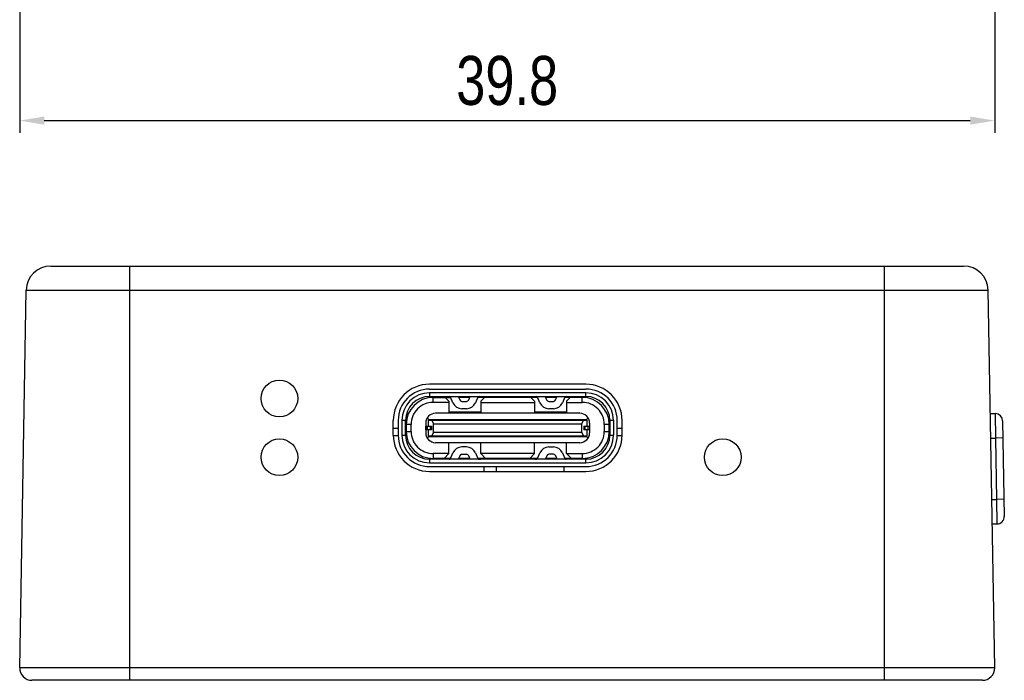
# Model space of a CAD drawing. Header units: millimetres. Extents: x 135 to 308, y 178 to 291.
# Tile 2 of 6: x 171 to 212, y 178 to 205. Entities that reach past the tile are written whole.
import ezdxf

# ---------------------------------------------------------------- set-up
doc = ezdxf.new("R2010")
doc.units = ezdxf.units.MM
doc.header["$LTSCALE"] = 0.5
doc.header["$PDMODE"] = 3
doc.header["$PDSIZE"] = 0.3125
doc.linetypes.add('CENTER', pattern=[50.8, 31.75, -6.35, 6.35, -6.35])
doc.layers.get('0').update_dxf_attribs({"linetype": 'CONTINUOUS'})
doc.layers.get('Defpoints').update_dxf_attribs({"linetype": 'CONTINUOUS'})
doc.layers.add('dim', color=6, linetype='CONTINUOUS')
doc.styles.get("Standard").update_dxf_attribs({"font": 'txt', "width": 0.8})
doc.dimstyles.get("Standard").update_dxf_attribs({"dimtxt": 2, "dimasz": 1, "dimexe": 0.5, "dimexo": 0.5, "dimtad": 1, "dimtoh": 1, "dimdec": 1, "dimdsep": 46, "dimtxsty": 'Standard', "dimblk1": '_FILLED', "dimblk2": '_FILLED', "dimcen": 0.09, "dimazin": 2, "dimtp": 0.01, "dimtm": 0.01, "dimtfac": 1, "dimtofl": 0, "dimtmove": 0, "dimatfit": 3, "dimfxl": 1, "dimtolj": 1, "dimarcsym": 0})

# ---------------------------------------------------------------- blocks, each defined once
blk = doc.blocks.new('*D1')
at = {"layer": 'Defpoints', "color": 0, "linetype": 'CENTER'}
for p in [(171.359, 211.269), (211.162, 211.269), (211.162, 200.495)]:
    blk.add_point(p, dxfattribs=at)
at = {"layer": 'dim', "color": 0, "lineweight": -2}
for p, q in [((171.359, 210.769), (171.359, 199.995)), ((211.162, 210.769), (211.162, 199.995)), ((172.359, 200.495), (210.162, 200.495))]:
    blk.add_line(p, q, dxfattribs=at)
at = {"layer": 'dim', "color": 0, "linetype": 'CENTER'}
for points in [[(172.359, 200.662), (172.359, 200.329), (171.359, 200.495)], [(210.162, 200.329), (210.162, 200.662), (211.162, 200.495)]]:
    blk.add_solid(points, dxfattribs=at)
at = {"layer": 'dim', "color": 0, "linetype": 'CENTER', "insert": (191.261, 202.12), "char_height": 2, "attachment_point": 5}
blk.add_mtext('\\A1;39.8', dxfattribs=at)
blk = doc.blocks.new('_FILLED')
at = {"color": 0, "linetype": 'ByBlock'}
blk.add_solid([(0, 0), (-1, 0.167), (-1, -0.167)], dxfattribs=at)

msp = doc.modelspace()

# ---------------------------------------------------------------- linework, layer by layer
at = {"linetype": 'Continuous'}
for p, q in [((172.628, 194.561), (209.894, 194.561)), ((175.861, 177.661), (175.861, 194.561)), ((206.661, 177.661), (206.661, 194.561)), ((171.359, 178.17), (171.628, 193.579)), ((171.628, 193.579), (210.893, 193.579)), ((211.162, 178.17), (210.893, 193.579)), ((194.471, 189.741), (188.091, 189.741)), ((188.091, 189.541), (194.471, 189.541)), ((188.091, 189.391), (188.091, 189.241)), ((194.471, 189.391), (188.091, 189.391)), ((194.471, 189.241), (194.471, 189.391)), ((188.091, 189.241), (194.471, 189.241)), ((188.235, 189.201), (188.949, 189.201)), ((188.236, 189.001), (188.236, 189.201)), ((188.881, 189.001), (188.236, 189.001)), ((188.731, 189.201), (188.881, 189.051)), ((188.881, 189.051), (188.881, 188.556)), ((189.047, 188.979), (188.944, 189.212)), ((189.259, 189.241), (189.322, 189.101)), ((189.735, 189.201), (189.277, 189.201)), ((189.413, 189.041), (189.599, 189.041)), ((189.69, 189.101), (189.753, 189.241)), ((190.068, 189.212), (189.964, 188.979)), ((192.498, 189.201), (190.063, 189.201)), ((190.181, 189.051), (190.331, 189.201)), ((190.181, 189.051), (190.181, 188.556)), ((190.181, 189.001), (192.381, 189.001)), ((190.431, 189.241), (190.431, 189.201)), ((192.131, 189.201), (192.131, 189.241)), ((192.231, 189.201), (192.381, 189.051)), ((192.381, 189.051), (192.381, 188.556)), ((192.596, 188.979), (192.493, 189.212)), ((192.808, 189.241), (192.871, 189.101)), ((193.284, 189.201), (192.826, 189.201)), ((192.962, 189.041), (193.148, 189.041)), ((193.239, 189.101), (193.302, 189.241)), ((193.617, 189.212), (193.513, 188.979)), ((194.326, 189.201), (193.612, 189.201)), ((193.831, 189.201), (193.681, 189.051)), ((193.681, 189.051), (193.681, 188.556)), ((193.681, 189.001), (194.326, 189.001)), ((194.326, 189.001), (194.326, 189.201)), ((194.226, 188.556), (188.336, 188.556)), ((190.181, 188.601), (188.881, 188.601)), ((189.599, 188.741), (189.413, 188.741)), ((193.681, 188.601), (192.381, 188.601)), ((193.148, 188.741), (192.962, 188.741)), ((210.981, 188.541), (211.187, 188.541)), ((211.187, 188.541), (211.199, 187.541)), ((186.611, 187.661), (186.611, 188.261)), ((186.811, 188.261), (186.811, 187.661)), ((186.961, 188.261), (186.961, 187.661)), ((187.111, 188.261), (186.961, 188.261)), ((187.111, 187.661), (187.111, 188.261)), ((187.936, 188.156), (187.936, 187.756)), ((187.997, 188.37), (188.061, 188.306)), ((188.036, 188.281), (188.036, 188.031)), ((188.036, 188.281), (194.526, 188.281)), ((188.061, 188.306), (188.061, 188.281)), ((188.061, 188.306), (194.501, 188.306)), ((188.191, 188.281), (188.249, 188.131)), ((188.249, 187.781), (188.249, 188.131)), ((188.249, 188.131), (194.313, 188.131)), ((194.313, 188.131), (194.37, 188.281)), ((194.313, 187.781), (194.313, 188.131)), ((194.501, 188.306), (194.564, 188.37)), ((194.501, 188.306), (194.501, 188.281)), ((194.526, 188.031), (194.526, 188.281)), ((194.626, 188.156), (194.626, 187.756)), ((195.601, 188.261), (195.451, 188.261)), ((195.451, 188.261), (195.451, 187.661)), ((195.601, 188.261), (195.601, 187.661)), ((195.751, 187.661), (195.751, 188.261)), ((195.951, 187.661), (195.951, 188.261)), ((211.487, 188.247), (211.555, 184.347)), ((186.811, 187.941), (186.611, 187.941)), ((187.136, 187.941), (187.111, 187.941)), ((187.136, 188.101), (187.136, 187.811)), ((187.336, 188.101), (187.136, 188.101)), ((187.136, 187.811), (187.336, 187.811)), ((187.336, 187.811), (187.336, 188.101)), ((187.936, 188.031), (188.166, 188.031)), ((188.166, 187.881), (187.936, 187.881)), ((187.941, 187.881), (187.941, 188.031)), ((187.991, 188.031), (187.991, 187.881)), ((188.036, 187.881), (188.036, 187.631)), ((188.136, 187.881), (188.136, 188.031)), ((188.166, 188.031), (188.166, 187.881)), ((188.249, 187.781), (188.191, 187.631)), ((188.249, 187.781), (194.313, 187.781)), ((194.37, 187.631), (194.313, 187.781)), ((194.396, 188.031), (194.396, 187.881)), ((194.396, 188.031), (194.626, 188.031)), ((194.626, 187.881), (194.396, 187.881)), ((194.425, 188.031), (194.425, 187.881)), ((194.526, 187.631), (194.526, 187.881)), ((194.57, 187.881), (194.57, 188.031)), ((194.62, 188.031), (194.62, 187.881)), ((195.426, 188.101), (195.226, 188.101)), ((195.226, 188.101), (195.226, 187.811)), ((195.226, 187.811), (195.426, 187.811)), ((195.426, 187.811), (195.426, 188.101)), ((195.451, 187.941), (195.426, 187.941)), ((195.426, 187.792), (195.451, 187.792)), ((195.951, 187.941), (195.751, 187.941)), ((186.811, 187.641), (186.613, 187.641)), ((186.961, 187.661), (187.111, 187.661)), ((187.997, 187.543), (188.061, 187.606)), ((188.036, 187.631), (194.526, 187.631)), ((188.061, 187.631), (188.061, 187.606)), ((188.061, 187.606), (194.501, 187.606)), ((194.226, 187.356), (188.336, 187.356)), ((188.881, 186.911), (188.881, 187.356)), ((190.181, 186.911), (190.181, 187.356)), ((192.381, 186.911), (192.381, 187.356)), ((193.681, 186.911), (193.681, 187.356)), ((194.501, 187.631), (194.501, 187.606)), ((194.564, 187.543), (194.501, 187.606)), ((195.451, 187.661), (195.601, 187.661)), ((195.949, 187.641), (195.751, 187.641)), ((210.999, 187.541), (211.199, 187.541)), ((211.499, 187.547), (211.199, 187.541)), ((211.199, 187.541), (211.242, 185.041)), ((188.236, 186.911), (188.236, 186.711)), ((188.881, 186.911), (188.236, 186.911)), ((188.681, 186.711), (188.881, 186.911)), ((188.944, 186.711), (189.047, 186.944)), ((189.599, 187.181), (189.413, 187.181)), ((189.964, 186.944), (190.068, 186.711)), ((190.381, 186.711), (190.181, 186.911)), ((192.381, 186.911), (190.181, 186.911)), ((192.381, 186.911), (192.181, 186.711)), ((192.495, 186.711), (192.598, 186.944)), ((192.964, 187.181), (193.15, 187.181)), ((193.515, 186.944), (193.619, 186.711)), ((193.681, 186.911), (194.326, 186.911)), ((193.881, 186.711), (193.681, 186.911)), ((194.326, 186.911), (194.326, 186.711)), ((188.091, 186.681), (188.091, 186.531)), ((194.471, 186.681), (188.091, 186.681)), ((188.091, 186.531), (194.471, 186.531)), ((188.944, 186.711), (188.236, 186.711)), ((189.322, 186.822), (189.259, 186.681)), ((189.739, 186.711), (189.272, 186.711)), ((189.413, 186.881), (189.599, 186.881)), ((189.684, 186.711), (189.709, 186.681)), ((189.753, 186.681), (189.69, 186.822)), ((192.495, 186.711), (190.068, 186.711)), ((190.071, 186.706), (190.071, 186.711)), ((192.491, 186.711), (192.491, 186.705)), ((192.873, 186.822), (192.81, 186.681)), ((193.29, 186.711), (192.823, 186.711)), ((192.878, 186.711), (192.853, 186.681)), ((193.15, 186.881), (192.964, 186.881)), ((193.304, 186.681), (193.241, 186.822)), ((194.326, 186.711), (193.619, 186.711)), ((194.471, 186.531), (194.471, 186.681)), ((188.091, 186.381), (194.471, 186.381)), ((188.091, 186.181), (194.471, 186.181)), ((190.309, 186.381), (190.309, 186.181)), ((190.809, 186.381), (190.809, 186.181)), ((193.581, 186.181), (193.581, 186.381)), ((211.042, 185.041), (211.242, 185.041)), ((211.542, 185.047), (211.242, 185.041)), ((211.242, 185.041), (211.255, 184.041)), ((211.06, 184.041), (211.255, 184.041)), ((211.162, 178.17), (171.359, 178.17)), ((210.662, 177.661), (171.859, 177.661))]:
    msp.add_line(p, q, dxfattribs=at)
for centre in [(181.961, 189.161), (181.961, 186.761), (200.061, 186.761)]:
    msp.add_circle(centre, 0.75, dxfattribs=at)
for centre, radius, start, end in [((172.628, 193.561), 1, 90, 179), ((209.894, 193.561), 1, 1, 90), ((188.091, 188.261), 1.48, 90, 180), ((194.471, 188.261), 1.48, 0, 90), ((188.091, 188.261), 1.28, 90, 180), ((188.091, 188.261), 1.13, 90, 179.9999), ((194.471, 188.261), 1.28, 0, 90), ((194.471, 188.261), 1.13, 0, 89.9999), ((188.091, 188.261), 0.98, 90, 180), ((188.236, 188.101), 1.1, 90, 180), ((188.236, 188.101), 0.9, 89.9999, 180.0001), ((188.898, 189.191), 0.05, 23.9625, 90), ((189.413, 189.141), 0.4, 203.9625, 270), ((189.413, 189.141), 0.1, 203.9625, 270), ((189.599, 189.141), 0.1, 270, 336.0375), ((189.599, 189.141), 0.4, 270, 336.0375), ((190.113, 189.191), 0.05, 90, 156.0375), ((192.447, 189.191), 0.05, 23.9625, 90), ((192.962, 189.141), 0.4, 203.9625, 270), ((192.962, 189.141), 0.1, 203.9625, 270), ((193.148, 189.141), 0.1, 270, 336.0375), ((193.148, 189.141), 0.4, 270, 336.0375), ((193.662, 189.191), 0.05, 90, 156.0375), ((194.326, 188.101), 1.1, 0, 90), ((194.326, 188.101), 0.9, 359.9999, 90.0001), ((194.471, 188.261), 0.98, 0, 90), ((188.336, 188.156), 0.4, 90, 180), ((194.226, 188.156), 0.4, 0, 90), ((211.187, 188.241), 0.3, 1, 90), ((188.236, 187.811), 1.1, 180, 270), ((188.236, 187.811), 0.9, 179.9999, 270), ((188.336, 187.756), 0.4, 180, 270), ((194.226, 187.756), 0.4, 270, 360), ((194.326, 187.811), 1.1, 270, 360), ((194.326, 187.811), 0.9, 269.9999, 0.0001), ((188.091, 187.661), 1.48, 180, 270), ((188.091, 187.661), 1.28, 180, 270), ((188.091, 187.661), 1.13, 180, 269.9999), ((188.091, 187.661), 0.98, 180, 270), ((194.471, 187.661), 1.48, 270, 360), ((194.471, 187.661), 1.28, 270, 360), ((194.471, 187.661), 1.13, 270, 359.9999), ((194.471, 187.661), 0.98, 270, 360), ((189.413, 186.781), 0.4, 90, 156.0375), ((189.599, 186.781), 0.4, 23.9625, 90), ((192.964, 186.781), 0.4, 90, 156.0375), ((193.15, 186.781), 0.4, 23.9625, 90), ((188.898, 186.731), 0.05, 270, 336.0375), ((189.413, 186.781), 0.1, 90, 156.0375), ((189.599, 186.781), 0.1, 23.9625, 90), ((190.113, 186.731), 0.05, 203.9625, 270), ((190.171, 186.831), 0.15, 233.814, 270.0021), ((192.39, 186.831), 0.15, 269.9767, 306.1899), ((192.449, 186.731), 0.05, 270, 336.0375), ((192.964, 186.781), 0.1, 90, 156.0375), ((193.15, 186.781), 0.1, 23.9625, 90), ((193.664, 186.731), 0.05, 203.9625, 270), ((211.255, 184.341), 0.3, 270, 1), ((171.859, 178.161), 0.5, 179, 270), ((210.662, 178.161), 0.5, 270, 1)]:
    msp.add_arc(centre, radius, start, end, dxfattribs=at)

# ---------------------------------------------------------------- dimensions: what is measured, and where the dimension line sits
at = {"layer": 'dim'}
dim = msp.add_linear_dim(base=(211.162, 200.495), p1=(171.359, 211.269), p2=(211.162, 211.269), dimstyle='Standard', dxfattribs=at)
dim.commit()
dim.dimension.update_dxf_attribs({"geometry": '*D1', "text_midpoint": (191.261, 202.12)})

doc.saveas('drawing.dxf')
